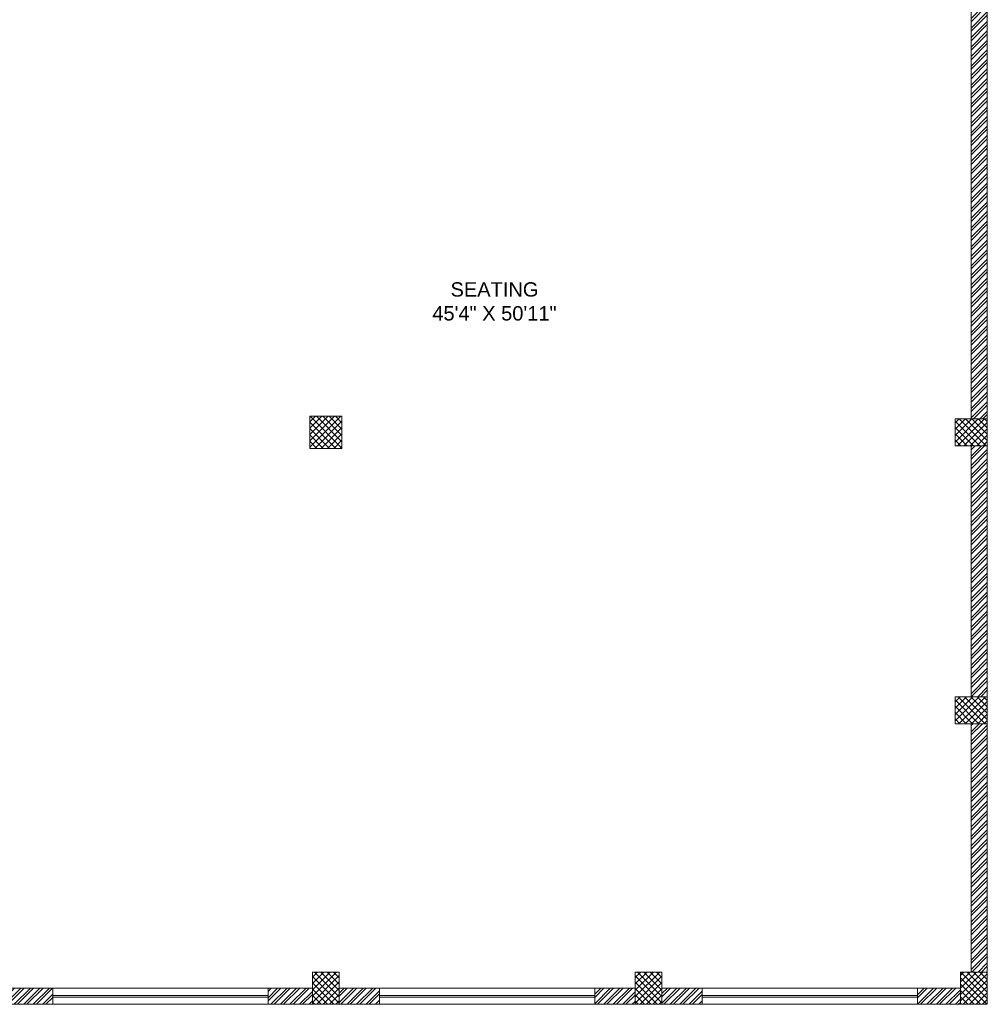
# Model space of a CAD drawing. Header units: inches. Extents: x 105152 to 158499, y 12149 to 30915.
# Tile 246 of 256: x 128340 to 128880, y 20654 to 21204. Entities that reach past the tile are written whole.
import ezdxf

# ---------------------------------------------------------------- set-up
doc = ezdxf.new("R2010")
doc.units = ezdxf.units.IN
doc.header["$MEASUREMENT"] = 0
doc.layers.add('PD_025_TEXT', color=61, linetype='Continuous')
doc.layers.add('PD_BASE', color=8, linetype='Continuous', transparency=0.5)
doc.styles.add('style1', font='arial.ttf', dxfattribs={"height": 500})
pattern_1 = [(45, (268611.2745, 47371.9895), (-1.767766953, 1.767766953), []), (135, (268611.2745, 47371.9895), (-1.767766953, -1.767766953), [])]

# ---------------------------------------------------------------- blocks, each defined once
blk = doc.blocks.new('FIRST FLOOR AR PLAN')
at = {"layer": 'PD_BASE', "lineweight": 5}
h = blk.add_hatch(dxfattribs=at)
h.set_pattern_fill('ANSI32', color=256, scale=10)
h.set_pattern_definition([(45, (123173.841, 20768.249), (-2.65165, 2.65165), []), (45, (123175.6088, 20768.249), (-2.65165, 2.65165), [])])
h.paths.add_polyline_path([(123176.99, 20811), (123167.99, 20811), (123167.99, 20729.5), (123176.99, 20729.5)])
h.paths.add_polyline_path([(123538.49, 20663.5), (123368.99, 20663.5), (123368.99, 20654.5), (123538.49, 20654.5)])
h.paths.add_polyline_path([(123722.99, 20663.5), (123553.49, 20663.5), (123553.49, 20654.5), (123722.99, 20654.5)])
h.paths.add_polyline_path([(123176.99, 21527.5), (123167.99, 21527.5), (123167.99, 21446), (123176.99, 21446)])
h.paths.add_polyline_path([(123176.99, 21431), (123167.99, 21431), (123167.99, 21291), (123176.99, 21291)])
h.paths.add_polyline_path([(123176.99, 21276), (123167.99, 21276), (123167.99, 21136), (123176.99, 21136)])
h.paths.add_polyline_path([(123176.99, 21121), (123167.99, 21121), (123167.99, 20981), (123176.99, 20981)])
h.paths.add_polyline_path([(123176.99, 20966), (123167.99, 20966), (123167.99, 20826), (123176.99, 20826)])
h.paths.add_polyline_path([(124268.99, 21602.5), (124102.49, 21602.5), (124102.49, 21593.5), (124268.99, 21593.5)])
h.paths.add_polyline_path([(124087.49, 21602.5), (123922.49, 21602.5), (123922.49, 21593.5), (124087.49, 21593.5)])
h.paths.add_polyline_path([(123907.49, 21602.5), (123737.99, 21602.5), (123737.99, 21593.5), (123907.49, 21593.5)])
h.paths.add_polyline_path([(123722.99, 21602.5), (123553.49, 21602.5), (123553.49, 21593.5), (123722.99, 21593.5)])
h.paths.add_polyline_path([(123353.99, 21602.5), (123242.99, 21602.5), (123242.99, 21593.5), (123353.99, 21593.5)])
h.paths.add_polyline_path([(123227.99, 21602.5), (123167.99, 21602.5), (123167.99, 21542.5), (123176.99, 21542.5), (123176.99, 21593.5), (123227.99, 21593.5)])
h.paths.add_polyline_path([(123176.99, 20714.5), (123167.99, 20714.5), (123167.99, 20654.5), (123227.99, 20654.5), (123227.99, 20663.5), (123176.99, 20663.5)])
h.paths.add_polyline_path([(123353.99, 20663.5), (123242.99, 20663.5), (123242.99, 20654.5), (123353.99, 20654.5)])
h.paths.add_polyline_path([(123762.74, 20663.5), (123737.99, 20663.5), (123737.99, 20654.5), (123762.74, 20654.5)])
h.paths.add_polyline_path([(123907.49, 20663.5), (123882.74, 20663.5), (123882.74, 20654.5), (123907.49, 20654.5)])
h.paths.add_polyline_path([(123944.99, 20663.5), (123922.49, 20663.5), (123922.49, 20654.5), (123944.99, 20654.5)])
h.paths.add_polyline_path([(124087.49, 20663.5), (124064.99, 20663.5), (124064.99, 20654.5), (124087.49, 20654.5)])
h.paths.add_polyline_path([(124124.99, 20663.5), (124102.49, 20663.5), (124102.49, 20654.5), (124124.99, 20654.5)])
h.paths.add_polyline_path([(124268.99, 20663.5), (124244.99, 20663.5), (124244.99, 20654.5), (124268.99, 20654.5)])
h.paths.add_polyline_path([(124283.99, 20672.5), (124274.99, 20672.5)])
h.paths.add_polyline_path([(124283.99, 20811), (124274.99, 20811), (124274.99, 20672.5), (124283.99, 20672.5)])
h.paths.add_polyline_path([(124283.99, 20966), (124274.99, 20966), (124274.99, 20826), (124283.99, 20826)])
h.paths.add_polyline_path([(124283.99, 21276), (124274.99, 21276), (124274.99, 20981), (124283.99, 20981)])
h.paths.add_polyline_path([(124283.99, 21584.5), (124274.99, 21584.5), (124274.99, 21446), (124283.99, 21446)])
h.paths.add_polyline_path([(124265.99, 21443), (124160.99, 21443), (124160.99, 21434), (124265.99, 21434)])
h.paths.add_polyline_path([(124160.99, 21431), (124151.99, 21431), (124151.99, 21353), (124160.99, 21353)])
h.paths.add_polyline_path([(124151.99, 21443), (124079.99, 21443), (124079.99, 21434), (124151.99, 21434)])
h.paths.add_polyline_path([(124079.99, 21431), (124070.99, 21431), (124070.99, 21353), (124079.99, 21353)])
h.paths.add_polyline_path([(124070.99, 21443), (123989.99, 21443), (123989.99, 21341), (124016.99, 21341), (124016.99, 21350), (123998.99, 21350), (123998.99, 21434), (124070.99, 21434)])
h.paths.add_polyline_path([(124070.99, 21350), (124052.99, 21350), (124052.99, 21341), (124070.99, 21341)], flags=17)
h.paths.add_polyline_path([(124097.99, 21350), (124079.99, 21350), (124079.99, 21341), (124097.99, 21341)])
h.paths.add_polyline_path([(124151.99, 21350), (124133.99, 21350), (124133.99, 21341), (124151.99, 21341)])
h.paths.add_polyline_path([(124160.99, 21341), (124151.99, 21341), (124151.99, 21278), (124160.99, 21278)])
h.paths.add_polyline_path([(124283.99, 21292), (124274.99, 21292), (124274.99, 21291), (124283.99, 21291)])
h.paths.add_polyline_path([(124283.99, 21431), (124274.99, 21431), (124274.99, 21412), (124283.99, 21412)])
h.paths.add_polyline_path([(123405.74, 21593.5), (123405.74, 21602.5), (123368.99, 21602.5), (123368.99, 21593.5)])
h.paths.add_polyline_path([(123501.74, 21602.5), (123501.74, 21593.5), (123538.49, 21593.5), (123538.49, 21602.5)])
h = blk.add_hatch(dxfattribs=at)
h.set_pattern_fill('ANSI37', color=256, scale=20)
h.set_pattern_definition(pattern_1)
h.paths.add_polyline_path([(123923.99, 20964.5), (123923.99, 20982.5), (123905.99, 20982.5), (123905.99, 20964.5)])
h = blk.add_hatch(dxfattribs=at)
h.set_pattern_fill('ANSI37', color=256, scale=20)
h.set_pattern_definition(pattern_1)
h.paths.add_polyline_path([(124283.99, 20981), (124283.99, 20966), (124265.99, 20966), (124265.99, 20981)])
h = blk.add_hatch(dxfattribs=at)
h.set_pattern_fill('ANSI37', color=256, scale=20)
h.set_pattern_definition(pattern_1)
h.paths.add_polyline_path([(124283.99, 20811), (124283.99, 20826), (124265.99, 20826), (124265.99, 20811)])
h = blk.add_hatch(dxfattribs=at)
h.set_pattern_fill('ANSI37', color=256, scale=20)
h.set_pattern_definition(pattern_1)
h.paths.add_polyline_path([(123922.49, 20654.5), (123907.49, 20654.5), (123907.49, 20672.5), (123922.49, 20672.5)])
h = blk.add_hatch(dxfattribs=at)
h.set_pattern_fill('ANSI37', color=256, scale=20)
h.set_pattern_definition(pattern_1)
h.paths.add_polyline_path([(124102.49, 20654.5), (124087.49, 20654.5), (124087.49, 20672.5), (124102.49, 20672.5)])
h = blk.add_hatch(dxfattribs=at)
h.set_pattern_fill('ANSI37', color=256, scale=20)
h.set_pattern_definition(pattern_1)
h.paths.add_polyline_path([(124283.99, 20654.5), (124268.99, 20654.5), (124268.99, 20672.5), (124283.99, 20672.5)])
for p, q in [((124283.99, 20981), (124283.99, 21292)), ((124274.99, 20981), (124274.99, 21276)), ((124274.99, 20966), (124274.99, 20826)), ((124283.99, 20966), (124283.99, 20826)), ((124274.99, 20811), (124274.99, 20672.5)), ((124283.99, 20811), (124283.99, 20672.5)), ((123737.99, 20663.5), (123762.74, 20663.5)), ((123762.74, 20663.5), (123882.74, 20663.5)), ((123762.74, 20663.5), (123762.74, 20654.5)), ((123882.74, 20663.5), (123907.49, 20663.5)), ((123882.74, 20663.5), (123882.74, 20654.5)), ((123922.49, 20663.5), (123944.99, 20663.5)), ((123944.99, 20663.5), (124064.99, 20663.5)), ((123944.99, 20663.5), (123944.99, 20654.5)), ((124064.99, 20663.5), (124087.49, 20663.5)), ((124064.99, 20663.5), (124064.99, 20654.5)), ((124102.49, 20663.5), (124124.99, 20663.5)), ((124244.99, 20663.5), (124124.99, 20663.5)), ((124124.99, 20663.5), (124124.99, 20654.5)), ((124244.99, 20663.5), (124268.99, 20663.5)), ((124244.99, 20663.5), (124244.99, 20654.5)), ((123762.74, 20659.5), (123882.74, 20659.5)), ((123762.74, 20658.5), (123882.74, 20658.5)), ((123944.99, 20659.5), (124064.99, 20659.5)), ((123944.99, 20658.5), (124064.99, 20658.5)), ((124244.99, 20659.5), (124124.99, 20659.5)), ((124244.99, 20658.5), (124124.99, 20658.5)), ((123737.99, 20654.5), (123762.74, 20654.5)), ((123762.74, 20654.5), (123882.74, 20654.5)), ((123882.74, 20654.5), (123944.99, 20654.5)), ((123944.99, 20654.5), (124064.99, 20654.5)), ((124064.99, 20654.5), (124124.99, 20654.5)), ((124244.99, 20654.5), (124124.99, 20654.5)), ((124244.99, 20654.5), (124283.99, 20654.5))]:
    blk.add_line(p, q, dxfattribs=at)
for points in [[(123923.99, 20964.5), (123923.99, 20982.5), (123905.99, 20982.5), (123905.99, 20964.5)], [(124283.99, 20981), (124283.99, 20966), (124265.99, 20966), (124265.99, 20981)], [(124283.99, 20811), (124283.99, 20826), (124265.99, 20826), (124265.99, 20811)], [(123922.49, 20672.5), (123907.49, 20672.5), (123907.49, 20654.5), (123922.49, 20654.5)], [(124102.49, 20672.5), (124087.49, 20672.5), (124087.49, 20654.5), (124102.49, 20654.5)], [(124283.99, 20672.5), (124268.99, 20672.5), (124268.99, 20654.5), (124283.99, 20654.5)]]:
    blk.add_lwpolyline(points, close=True, dxfattribs=at)
at = {"layer": 'PD_BASE', "insert": (123927.6, 21057.17), "char_height": 8, "width": 162.9076, "attachment_point": 1, "style": 'style1'}
blk.add_mtext('\\pxqc;SEATING\\P45\'4" X 50\'11"', dxfattribs=at)

msp = doc.modelspace()

# ---------------------------------------------------------------- block references
at = {"layer": 'PD_025_TEXT'}
msp.add_blockref('FIRST FLOOR AR PLAN', (4595.69, 0), dxfattribs=at)

doc.saveas('drawing.dxf')
